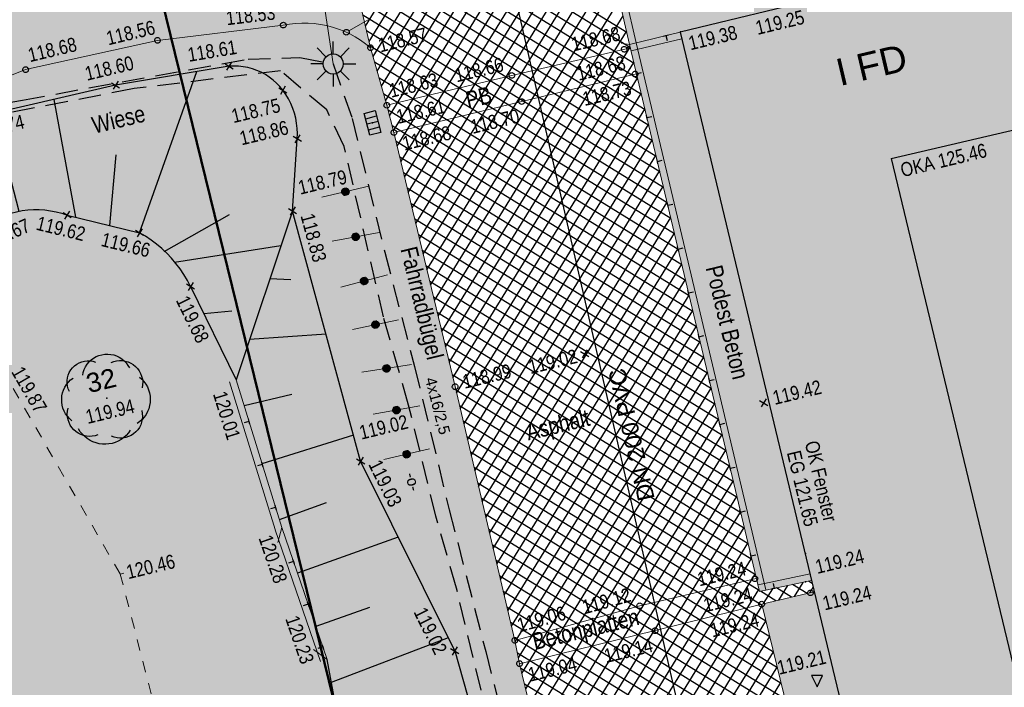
# Model space of a CAD drawing. Header units: metres. Extents: x 311004 to 311786, y 5688269 to 5688759.
# Tile 57 of 96: x 311216 to 311238, y 5688413 to 5688427. Entities that reach past the tile are written whole.
import ezdxf

# ---------------------------------------------------------------- set-up
doc = ezdxf.new("R2010")
doc.units = ezdxf.units.M
for name, pattern in [('1600.2028', [0]), ('2.10', [0.5, 0.25, -0.25]), ('2.1440', [1.75, 1.75, 0]), ('2.31', [0]), ('2.32', [0]), ('2.35', [0]), ('2.50', [0]), ('2.611', [0]), ('2.7', [0]), ('2.96', [0.75, 0.5, -0.25])]:
    doc.linetypes.add(name, pattern=pattern)
doc.layers.get('0').update_dxf_attribs({"color": 1, "linetype": 'CONTINUOUS'})
for name, color, linetype in [('Bewuchs_Bäume', 92, 'CONTINUOUS'), ('Böschungen', 92, 'CONTINUOUS'), ('Dächer', 7, 'CONTINUOUS'), ('Einläufe', 161, 'CONTINUOUS'), ('Flurstücke_Grenzpunkte', 51, 'CONTINUOUS'), ('Gebäude', 7, 'CONTINUOUS'), ('Gelände', 92, 'CONTINUOUS'), ('Lichtmasten', 7, 'CONTINUOUS'), ('Mauern', 32, 'CONTINUOUS'), ('Nummerierung Pflanzen', 7, 'CONTINUOUS'), ('Nutzungsart', 92, 'CONTINUOUS'), ('Oberflächen', 7, 'CONTINUOUS'), ('Schmutzwasser', 32, 'CONTINUOUS'), ('Schraffuren', 7, 'CONTINUOUS'), ('Straße', 7, 'CONTINUOUS'), ('Straßenbeleuchtung', 1, 'CONTINUOUS'), ('Straßenmöbel allg.', 7, 'CONTINUOUS')]:
    doc.layers.add(name, color=color, linetype=linetype)
doc.styles.add('Beschriftung Elektroleitung', font='Arial.ttf', dxfattribs={"width": 0.97})
doc.styles.add('Geländehöhe', font='Arial Narrow.ttf')
doc.styles.add('Hausbezeichnung', font='Arial.ttf')
doc.styles.add('Oberflächenmaterial', font='Arial Narrow.ttf')
doc.styles.add('Sachdaten Baum', font='Arial.ttf')
doc.styles.add('SW Haltungstext', font='Arial.ttf')

# ---------------------------------------------------------------- blocks, each defined once
blk = doc.blocks.new('S2.122', base_point=(0, -0.5))
at = {"color": 0, "lineweight": -2}
blk.add_lwpolyline([(0, -0.5), (0.5, 0.5), (-0.5, 0.5)], close=True, dxfattribs=at)
blk = doc.blocks.new('Grenzpunkt')
at = {"color": 0, "lineweight": -2}
blk.add_lwpolyline([(0.433013, -0.25, -0.5773502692), (-0.433013, -0.25, -0.5773502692), (0, 0.5, -0.5773502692)], format="xyb", close=True, dxfattribs=at)
blk = doc.blocks.new('S2.100')
at = {"color": 0, "lineweight": -2}
for points in [[(-0.5, 0.5), (0.5, -0.5)], [(0.5, 0.5), (-0.5, -0.5)]]:
    blk.add_lwpolyline(points, dxfattribs=at)
blk = doc.blocks.new('Einlauf mittig')
at = {"color": 0, "lineweight": -2}
blk.add_lwpolyline([(-0.5, 0.25), (0.5, 0.25), (0.5, -0.25), (-0.5, -0.25)], close=True, dxfattribs=at)
for points in [[(-0.25, 0.25), (-0.25, -0.25)], [(0, -0.25), (0, 0.25)], [(0.25, 0.25), (0.25, -0.25)]]:
    blk.add_lwpolyline(points, dxfattribs=at)
blk.add_point((0, 0), dxfattribs=at)
blk = doc.blocks.new('S2.120')
at = {"color": 0, "lineweight": -2}
for points in [[(0, 0.225), (0, 0.5)], [(-0.16, 0.16), (-0.355, 0.355)], [(0.16, 0.16), (0.355, 0.355)], [(-0.225, 0), (-0.5, 0)], [(0.225, 0), (0.5, 0)], [(-0.16, -0.16), (-0.355, -0.355)], [(0.16, -0.16), (0.355, -0.355)], [(0, -0.225), (0, -0.5)]]:
    blk.add_lwpolyline(points, dxfattribs=at)
blk.add_lwpolyline([(0.194856, -0.1125, -0.577350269), (-0.194856, -0.1125, -0.577350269), (0, 0.225, -0.577350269)], format="xyb", close=True, dxfattribs=at)
blk = doc.blocks.new('S2.74', base_point=(0.010657, 0.01036))
at = {"color": 0, "lineweight": -2}
for points in [[(-0.25874, 0.264508), (-0.252041, 0.297084), (-0.241452, 0.328611), (-0.227128, 0.358626), (-0.209278, 0.386688), (-0.188166, 0.412385), (-0.164101, 0.43534), (-0.137436, 0.455216), (-0.108564, 0.471722), (-0.077906, 0.484614), (-0.045914, 0.493704), (-0.013059, 0.498858), (0.02018, 0.5), (0.053312, 0.497114), (0.085852, 0.490242), (0.117322, 0.479484), (0.14726, 0.465001), (0.175226, 0.447002), (0.20081, 0.425754), (0.223637, 0.401566), (0.24337, 0.374796), (0.259722, 0.345835)], [(-0.406145, 0.086604), (-0.41839, 0.115211), (-0.426729, 0.145191), (-0.431012, 0.176012), (-0.431165, 0.20713), (-0.427184, 0.237992), (-0.41914, 0.268052), (-0.407176, 0.296778), (-0.391504, 0.32366), (-0.3724, 0.348224), (-0.350203, 0.370033), (-0.325307, 0.388701), (-0.298153, 0.403898), (-0.26922, 0.415354), (-0.239024, 0.422868), (-0.208096, 0.426304), (-0.176986, 0.425604), (-0.146245, 0.420778), (-0.116416, 0.411914)], [(0.056404, 0.40683), (0.086648, 0.418137), (0.118101, 0.425436), (0.150234, 0.428604), (0.182507, 0.427589), (0.214377, 0.422407), (0.24531, 0.413146), (0.274784, 0.399962), (0.302304, 0.383074), (0.327409, 0.362769), (0.349676, 0.339386), (0.368731, 0.31332), (0.384254, 0.285007), (0.395984, 0.254924), (0.403722, 0.223576), (0.407342, 0.191492), (0.406779, 0.159208), (0.402045, 0.127268)], [(-0.38073, -0.238705), (-0.40627, -0.215832), (-0.428982, -0.19015), (-0.448559, -0.162004), (-0.464736, -0.131776), (-0.477294, -0.099874), (-0.486062, -0.06673), (-0.490925, -0.032792), (-0.491814, 0.001482), (-0.488718, 0.035626), (-0.481678, 0.06918), (-0.470792, 0.10169), (-0.456204, 0.132717), (-0.438112, 0.16184), (-0.416762, 0.188666), (-0.392442, 0.212832), (-0.365482, 0.23401)], [(0.371547, 0.244176), (0.39805, 0.220802), (0.42177, 0.194608), (0.442408, 0.165924), (0.459704, 0.135109), (0.473442, 0.102551), (0.483449, 0.06866), (0.489598, 0.033862), (0.491814, -0.001406), (0.490066, -0.0367), (0.484379, -0.071577), (0.474822, -0.105598), (0.461518, -0.138334), (0.444631, -0.169376), (0.424375, -0.198332), (0.401005, -0.224838), (0.374814, -0.248561), (0.346132, -0.269203)], [(-0.091002, -0.396276), (-0.121614, -0.405814), (-0.153197, -0.41134), (-0.185229, -0.412764), (-0.217178, -0.410059), (-0.248514, -0.403274), (-0.27872, -0.392518), (-0.307294, -0.377971), (-0.333761, -0.359874), (-0.357685, -0.338526), (-0.378668, -0.314283), (-0.396362, -0.287544), (-0.410476, -0.258754), (-0.420772, -0.22839), (-0.427084, -0.196954), (-0.429304, -0.164968), (-0.427397, -0.132961), (-0.421394, -0.101465)], [(0.396962, -0.12688), (0.403056, -0.158524), (0.404926, -0.190696), (0.40254, -0.222833), (0.395939, -0.254376), (0.385239, -0.284773), (0.370626, -0.313495), (0.352355, -0.340041), (0.330744, -0.363946), (0.306172, -0.384796), (0.279066, -0.402225), (0.2499, -0.41593), (0.219182, -0.42567), (0.187447, -0.431278), (0.15525, -0.432654), (0.123154, -0.429776), (0.091716, -0.422692), (0.061486, -0.411526)], [(0.269888, -0.345447), (0.248705, -0.374914), (0.224464, -0.401921), (0.197446, -0.42615), (0.16797, -0.44732), (0.13638, -0.465183), (0.103044, -0.479528), (0.068355, -0.490188), (0.032716, -0.497039), (-0.003453, -0.5), (-0.03973, -0.499037), (-0.075692, -0.49416), (-0.110917, -0.485428), (-0.144992, -0.472943), (-0.177519, -0.45685), (-0.208118, -0.437336), (-0.236429, -0.414632), (-0.262122, -0.389002), (-0.284897, -0.360748), (-0.304486, -0.330198)]]:
    blk.add_lwpolyline(points, dxfattribs=at)
blk.add_point((0.010657, 0.01036), dxfattribs=at)
blk = doc.blocks.new('O504')
at = {"layer": 'Flurstücke_Grenzpunkte', "color": 7, "linetype": '1600.2028', "lineweight": 50}
blk.add_lwpolyline([(311210.849, 5688414.993), (311220.93, 5688373.906), (311231.748, 5688375.338), (311217.595, 5688433.021)], dxfattribs=at)
blk = doc.blocks.new('O713')
at = {"layer": 'Flurstücke_Grenzpunkte', "color": 7, "linetype": '1600.2028', "lineweight": 50}
blk.add_lwpolyline([(311217.595, 5688433.021), (311231.748, 5688375.338), (311245.745, 5688377.191), (311245.968, 5688376.277), (311276.332, 5688383.56)], dxfattribs=at)
blk = doc.blocks.new('*X67')
at = {"color": 94, "linetype": '2.31', "lineweight": 25, "true_color": 0x009900}
for p, q in [((311221.725942, 5688421.609544), (311221.262007, 5688421.632873)), ((311222.511688, 5688420.404536), (311220.81025, 5688420.285523)), ((311221.749917, 5688419.065062), (311220.691135, 5688418.816196)), ((311223.120665, 5688418.1684), (311221.087729, 5688417.532547)), ((311222.513153, 5688416.660481), (311221.471773, 5688416.289516)), ((311224.115121, 5688415.901143), (311221.873913, 5688415.10277)), ((311223.478624, 5688414.34441), (311222.281539, 5688413.917979)), ((311225.222683, 5688413.667984), (311222.627783, 5688412.67974))]:
    blk.add_line(p, q, dxfattribs=at)
blk = doc.blocks.new('*X68')
at = {"color": 94, "linetype": '2.32', "lineweight": 25, "true_color": 0x009900}
for p, q in [((311218.369, 5688422.657), (311219.643685, 5688426.233042)), ((311216.954385, 5688423.001191), (311216.474909, 5688425.61684)), ((311214.951605, 5688422.820058), (311213.449333, 5688424.345366)), ((311217.706517, 5688422.818189), (311217.850009, 5688424.388209)), ((311215.695167, 5688423.131445), (311215.414653, 5688424.218915)), ((311218.919253, 5688422.244404), (311220.367329, 5688423.061191)), ((311214.448352, 5688422.338516), (311213.699357, 5688422.346861)), ((311219.14765, 5688422.004224), (311221.510153, 5688422.372962)), ((311219.797299, 5688420.862235), (311220.422046, 5688420.92662))]:
    blk.add_line(p, q, dxfattribs=at)
blk = doc.blocks.new('*X78')
at = {"color": 7, "linetype": '2.611', "lineweight": 25, "true_color": 0xffe5e5}
for p, q in [((311223.383488, 5688427.243457), (311228.728589, 5688435.915681)), ((311223.464987, 5688426.899216), (311228.816599, 5688435.582003)), ((311223.553177, 5688426.56583), (311228.902649, 5688435.245146)), ((311223.645694, 5688426.239465), (311228.984411, 5688434.901331)), ((311223.738211, 5688425.9131), (311229.066173, 5688434.557517)), ((311223.830728, 5688425.586735), (311229.147935, 5688434.213702)), ((311223.919351, 5688425.254053), (311229.229697, 5688433.869888)), ((311224.006261, 5688424.918591), (311229.311459, 5688433.526073)), ((311224.089301, 5688424.576849), (311229.393221, 5688433.182259)), ((311224.171851, 5688424.234314), (311229.474983, 5688432.838444)), ((311224.254402, 5688423.89178), (311229.556745, 5688432.49463)), ((311229.18954, 5688427.101221), (311222.430936, 5688431.266868)), ((311229.268827, 5688426.758682), (311222.512343, 5688430.923022)), ((311229.350477, 5688426.414686), (311222.593749, 5688430.579176)), ((311229.432127, 5688426.07069), (311222.675155, 5688430.235331)), ((311224.336953, 5688423.549245), (311228.540878, 5688430.369954)), ((311224.419504, 5688423.20671), (311228.625761, 5688430.031204)), ((311229.513777, 5688425.726694), (311222.756561, 5688429.891485)), ((311229.595427, 5688425.382698), (311222.837967, 5688429.54764)), ((311224.502055, 5688422.864176), (311228.625927, 5688429.555002)), ((311229.677078, 5688425.038702), (311222.919374, 5688429.203794)), ((311224.584606, 5688422.521641), (311228.705656, 5688429.207889)), ((311229.758728, 5688424.694706), (311223.00078, 5688428.859948)), ((311224.667157, 5688422.179106), (311228.785385, 5688428.860776)), ((311229.840378, 5688424.35071), (311223.082186, 5688428.516103)), ((311224.749708, 5688421.836572), (311228.865114, 5688428.513663)), ((311229.922028, 5688424.006714), (311223.163592, 5688428.172257)), ((311224.832259, 5688421.494037), (311228.944843, 5688428.16655)), ((311230.003678, 5688423.662718), (311223.244998, 5688427.828411)), ((311224.91481, 5688421.151503), (311229.024572, 5688427.819437)), ((311230.085329, 5688423.318722), (311223.326404, 5688427.484566)), ((311224.99736, 5688420.808968), (311229.104301, 5688427.472324)), ((311230.166979, 5688422.974726), (311223.407811, 5688427.14072)), ((311225.079911, 5688420.466433), (311229.18403, 5688427.125211)), ((311230.248629, 5688422.63073), (311223.489217, 5688426.796875)), ((311225.162462, 5688420.123899), (311229.264091, 5688426.778636)), ((311230.330279, 5688422.286734), (311223.588229, 5688426.442177)), ((311225.245013, 5688419.781364), (311229.345741, 5688426.43464)), ((311230.411929, 5688421.942738), (311223.689103, 5688426.086333)), ((311225.327564, 5688419.43883), (311229.427391, 5688426.090644)), ((311230.493579, 5688421.598742), (311223.789977, 5688425.730489)), ((311225.409556, 5688419.095389), (311229.509041, 5688425.746648)), ((311230.57523, 5688421.254746), (311223.887588, 5688425.376655)), ((311225.490794, 5688418.750724), (311229.590691, 5688425.402652)), ((311230.65688, 5688420.91075), (311223.978128, 5688425.02718)), ((311225.572033, 5688418.40606), (311229.672341, 5688425.058656)), ((311225.653271, 5688418.061395), (311229.753992, 5688424.71466)), ((311230.73853, 5688420.566754), (311224.064353, 5688424.680364)), ((311230.82018, 5688420.222758), (311224.147475, 5688424.335461)), ((311225.734509, 5688417.71673), (311229.835642, 5688424.370664)), ((311230.90183, 5688419.878762), (311224.230597, 5688423.990558)), ((311225.815747, 5688417.372065), (311229.917292, 5688424.026668)), ((311230.983481, 5688419.534766), (311224.313718, 5688423.645655)), ((311225.896985, 5688417.027401), (311229.998942, 5688423.682672)), ((311231.065131, 5688419.19077), (311224.39684, 5688423.300752)), ((311225.978223, 5688416.682736), (311230.080592, 5688423.338676)), ((311226.059461, 5688416.338071), (311230.162243, 5688422.99468)), ((311231.146781, 5688418.846774), (311224.479962, 5688422.955849)), ((311231.228431, 5688418.502778), (311224.563083, 5688422.610946)), ((311226.140699, 5688415.993407), (311230.243893, 5688422.650684)), ((311226.221937, 5688415.648742), (311230.325543, 5688422.306688)), ((311231.310081, 5688418.158782), (311224.646205, 5688422.266043)), ((311231.391731, 5688417.814786), (311224.729327, 5688421.92114)), ((311226.303175, 5688415.304077), (311230.407193, 5688421.962692)), ((311231.473382, 5688417.47079), (311224.812448, 5688421.576237)), ((311226.384413, 5688414.959412), (311230.488843, 5688421.618696)), ((311231.555032, 5688417.126794), (311224.89557, 5688421.231334)), ((311226.465651, 5688414.614748), (311230.570493, 5688421.2747)), ((311231.636682, 5688416.782798), (311224.978692, 5688420.886431)), ((311226.546889, 5688414.270083), (311230.652144, 5688420.930704)), ((311226.628127, 5688413.925418), (311230.733794, 5688420.586708)), ((311231.718332, 5688416.438802), (311225.061813, 5688420.541529)), ((311231.799982, 5688416.094806), (311225.144935, 5688420.196626)), ((311226.708589, 5688413.579495), (311230.815444, 5688420.242712)), ((311231.881633, 5688415.75081), (311225.228057, 5688419.851723)), ((311226.781268, 5688413.220944), (311230.897094, 5688419.898716)), ((311231.963283, 5688415.406814), (311225.311178, 5688419.50682)), ((311226.860963, 5688412.873775), (311230.978744, 5688419.55472)), ((311232.044933, 5688415.062818), (311225.393804, 5688419.162223)), ((311226.944502, 5688412.532844), (311231.060395, 5688419.210724)), ((311232.126583, 5688414.718822), (311225.474787, 5688418.818638)), ((311227.028041, 5688412.191913), (311231.142045, 5688418.866728)), ((311232.190708, 5688414.385628), (311225.555771, 5688418.475052)), ((311227.111581, 5688411.850982), (311231.223695, 5688418.522732)), ((311227.19512, 5688411.510051), (311231.305345, 5688418.178736)), ((311232.275732, 5688414.039552), (311225.636754, 5688418.131467)), ((311232.360757, 5688413.693476), (311225.717738, 5688417.787882)), ((311227.278659, 5688411.16912), (311231.386995, 5688417.83474)), ((311232.445782, 5688413.3474), (311225.798721, 5688417.444297)), ((311227.362199, 5688410.828189), (311231.468645, 5688417.490744)), ((311232.530807, 5688413.001324), (311225.879705, 5688417.100712)), ((311227.445738, 5688410.487258), (311231.550296, 5688417.146748)), ((311232.615832, 5688412.655248), (311225.960689, 5688416.757127)), ((311227.529277, 5688410.146328), (311231.631946, 5688416.802752)), ((311232.700857, 5688412.309172), (311226.041672, 5688416.413542)), ((311227.612817, 5688409.805397), (311231.713596, 5688416.458756)), ((311232.785882, 5688411.963096), (311226.122656, 5688416.069956)), ((311227.696356, 5688409.464466), (311231.795246, 5688416.11476)), ((311227.779895, 5688409.123535), (311231.876896, 5688415.770764)), ((311232.870906, 5688411.61702), (311226.203639, 5688415.726371)), ((311232.95516, 5688411.27142), (311226.284623, 5688415.382786)), ((311227.863435, 5688408.782604), (311231.958546, 5688415.426768)), ((311233.036718, 5688410.92748), (311226.365606, 5688415.039201)), ((311227.946974, 5688408.441673), (311232.040197, 5688415.082772)), ((311232.907745, 5688414.584455), (311233.101355, 5688414.89858)), ((311233.30617, 5688414.8728), (311233.223072, 5688414.924017)), ((311233.118276, 5688410.583541), (311226.44659, 5688414.695616)), ((311228.030457, 5688408.100651), (311232.121847, 5688414.738776)), ((311232.498139, 5688414.489814), (311232.155606, 5688414.700933)), ((311232.22287, 5688414.426212), (311232.427174, 5688414.757687)), ((311232.844695, 5688414.569887), (311232.511428, 5688414.775295)), ((311232.565308, 5688414.505334), (311232.764264, 5688414.828133)), ((311233.19125, 5688414.64996), (311232.86725, 5688414.849656)), ((311233.250182, 5688414.663576), (311233.326591, 5688414.787546)), ((311233.199835, 5688410.239601), (311226.527574, 5688414.352031)), ((311228.112134, 5688407.756697), (311232.192745, 5688414.377335)), ((311233.281393, 5688409.895662), (311226.608557, 5688414.008446)), ((311228.19381, 5688407.412744), (311232.276443, 5688414.036661)), ((311233.362952, 5688409.551722), (311226.689541, 5688413.66486)), ((311228.275486, 5688407.06879), (311232.36014, 5688413.695987)), ((311228.357162, 5688406.724836), (311232.443838, 5688413.355313)), ((311233.44451, 5688409.207783), (311226.759561, 5688413.328033)), ((311233.526068, 5688408.863844), (311226.832652, 5688412.989312)), ((311228.438838, 5688406.380882), (311232.527536, 5688413.014639)), ((311233.607627, 5688408.519904), (311226.917412, 5688412.643399)), ((311228.520514, 5688406.036928), (311232.611233, 5688412.673965))]:
    blk.add_line(p, q, dxfattribs=at)
blk = doc.blocks.new('S2.62', base_point=(0, 0.5))
at = {"color": 0, "lineweight": -2}
for points in [[(-0.5, 0.5), (0, 0.5), (0.5, 0.5)], [(0, 0.5), (0, -0.5)]]:
    blk.add_lwpolyline(points, dxfattribs=at)
blk = doc.blocks.new('S2.15')
at = {"color": 0, "lineweight": -2}
blk.add_lwpolyline([(0.433013, -0.25, -0.5773502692), (-0.433013, -0.25, -0.5773502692), (0, 0.5, -0.5773502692)], format="xyb", close=True, dxfattribs=at)
for points in [[(0.285, -0.4), (0.345, -0.35), (-0.355, -0.35), (-0.4, -0.3), (0.395, -0.3), (0.425, -0.25), (-0.43, -0.25), (-0.455, -0.2), (0.46, -0.2), (0.475, -0.15), (-0.475, -0.15), (-0.49, -0.1), (0.485, -0.1), (0.495, -0.05), (-0.5, -0.05), (-0.5, 0), (0.5, 0), (0.495, 0.05), (-0.5, 0.05), (-0.485, 0.1), (0.49, 0.1), (0.475, 0.15), (-0.475, 0.15), (-0.455, 0.2), (0.455, 0.2), (0.43, 0.25), (-0.43, 0.25), (-0.4, 0.3), (0.395, 0.3), (0.36, 0.35), (-0.355, 0.35), (-0.295, 0.4), (0.3, 0.4), (0.22, 0.45), (-0.215, 0.45)], [(0.285, -0.4), (-0.29, -0.4), (-0.205, -0.45), (0.2, -0.45)]]:
    blk.add_lwpolyline(points, dxfattribs=at)

msp = doc.modelspace()

# ---------------------------------------------------------------- hatches: boundary and pattern name
at = {"layer": 'Gebäude', "lineweight": 25, "true_color": 0xa6a6a6}
msp.add_hatch(color=253, dxfattribs=at).paths.add_polyline_path([(311270.711, 5688432.852), (311282.022, 5688385.524), (311246.413, 5688376.987), (311240.791, 5688400.47), (311237.914, 5688399.767), (311235.709, 5688408.947), (311234.777, 5688408.732), (311230.375, 5688427.11), (311240.52, 5688429.566), (311241.457, 5688425.808)], flags=0)
at = {"layer": 'Schraffuren', "lineweight": 25, "true_color": 0xffe5cc}
msp.add_hatch(color=254, dxfattribs=at).paths.add_polyline_path([(311197.649, 5688447.19), (311203.634, 5688443.212), (311207.955, 5688440.385), (311211.726, 5688437.978, 0.089114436), (311216.252, 5688435.978, 0.081030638), (311219.712, 5688436.168), (311220.772, 5688436.374), (311221.477, 5688436.527), (311221.493, 5688436.378), (311221.763, 5688435.181), (311221.879, 5688434.077), (311218.645, 5688433.428), (311216.334, 5688433.469, 0.285942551), (311214.348, 5688432.556, 0.221515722), (311214.084, 5688429.697, 0.252788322), (311216.871, 5688429.281, 0.070255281), (311220.853, 5688430.328, 0.169364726), (311222.389, 5688431.444), (311223.497, 5688426.764, 0.232455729), (311221.562, 5688427.265), (311218.768, 5688426.927), (311215.84, 5688426.277), (311213.792, 5688425.471), (311212.993, 5688425.166, 0.115281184), (311212.041, 5688422.859), (311211.651, 5688420.47), (311211.341, 5688416.997), (311210.605, 5688414.29), (311210.157, 5688411.569), (311209.304, 5688409.02), (311208.17, 5688403.554), (311207.047, 5688401.47), (311206.024, 5688398.244), (311205.556, 5688396.007), (311204.308, 5688392.276), (311203.432, 5688390.01), (311202.351, 5688384.916, -0.377290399), (311202.852, 5688384.088), (311203.843, 5688384.504), (311204.795, 5688385.119), (311208.299, 5688386.676), (311211.795, 5688388.188), (311216.017, 5688390.055), (311219.202, 5688391.22), (311223.722, 5688392.939), (311227.18, 5688394.556), (311229.833, 5688396.461), (311230.588, 5688396.927), (311230.501, 5688394.131), (311230.508, 5688390.982, 0.164197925), (311228.562, 5688391.92), (311225.156, 5688390.76), (311219.885, 5688389.087), (311216.447, 5688387.828), (311212.284, 5688385.981), (311208.916, 5688384.506), (311204.912, 5688382.352), (311202.902, 5688381.083, 0.1878436), (311200.605, 5688378.992), (311199.495, 5688377.352), (311197.002, 5688378.399), (311199.947, 5688385.831), (311201.241, 5688391.573), (311201.873, 5688393.958), (311201.8, 5688395.996), (311204.276, 5688403.657), (311204.786, 5688404.047), (311206.348, 5688406.427), (311207.395, 5688410.134), (311207.899, 5688414.06), (311208.386, 5688415.622), (311209.073, 5688418.641), (311209.826, 5688423.086), (311210.745, 5688427.284), (311211.321, 5688431.095), (311211.615, 5688433.519, 0.295549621), (311211.09, 5688435.414), (311209.341, 5688436.518), (311206.022, 5688438.619), (311196.283, 5688445.107), (311197.008, 5688446.274), (311197.52, 5688447.043)], flags=0)
at = {"layer": 'Schraffuren', "lineweight": 25, "true_color": 0xffe5e5}
msp.add_hatch(color=7, dxfattribs=at).paths.add_polyline_path([(311233.772, 5688430.858), (311234.474975, 5688428.096746), (311230.375, 5688427.11), (311233.290525, 5688414.938114), (311232.132, 5688414.696), (311229.25, 5688426.838), (311228.594, 5688429.694), (311228.70339, 5688429.721405), (311228.711, 5688429.691), (311229.614, 5688429.916)], flags=0)
at = {"layer": 'Schraffuren', "lineweight": 25, "true_color": 0xf0fff0}
for points in [[(311223.497, 5688426.764), (311223.859, 5688425.487), (311224.016, 5688424.881), (311225.375, 5688419.242), (311226.702, 5688413.612), (311226.807, 5688413.094), (311228.028, 5688408.111), (311228.743, 5688405.1), (311228.881, 5688404.53), (311229.688, 5688401.289), (311230.491, 5688397.821), (311230.591, 5688397.198), (311230.588, 5688396.927), (311229.833, 5688396.461), (311227.18, 5688394.556), (311223.722, 5688392.939), (311219.202, 5688391.22), (311216.017, 5688390.055), (311211.795, 5688388.188), (311208.299, 5688386.676), (311204.795, 5688385.119), (311203.843, 5688384.504), (311202.852, 5688384.088, 0.377290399), (311202.351, 5688384.916), (311203.432, 5688390.01), (311204.308, 5688392.276), (311205.556, 5688396.007), (311206.024, 5688398.244), (311207.047, 5688401.47), (311208.17, 5688403.554), (311209.304, 5688409.02), (311210.157, 5688411.569), (311210.605, 5688414.29), (311211.341, 5688416.997), (311211.651, 5688420.47), (311212.041, 5688422.859, -0.115281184), (311212.993, 5688425.166), (311213.792, 5688425.471), (311215.84, 5688426.277), (311218.768, 5688426.927), (311221.562, 5688427.265, -0.232455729)], [(311232.183, 5688414.417), (311233.350721, 5688414.686806), (311234.773, 5688408.749), (311234.777, 5688408.732), (311235.709, 5688408.947), (311236.199603, 5688406.904497), (311234.107, 5688406.414), (311232.937, 5688411.348)]]:
    msp.add_hatch(color=7, dxfattribs=at).paths.add_polyline_path(points, flags=0)

# ---------------------------------------------------------------- linework, layer by layer
at = {"layer": 'Böschungen', "color": 94, "linetype": '2.32', "lineweight": 25, "true_color": 0x009900}
for p, q in [((311220.358, 5688426.352, 118.607), (311217.836, 5688425.932, 118.602)), ((311217.836, 5688425.932, 118.602), (311214.584, 5688425.179, 118.741)), ((311221.767, 5688423.139, 118.832), (311221.872, 5688424.742, 118.865)), ((311223.279, 5688417.587, 119.033), (311221.767, 5688423.139, 118.832)), ((311225.367, 5688413.377, 119.022), (311223.279, 5688417.587, 119.033)), ((311225.367, 5688413.377, 119.022), (311227.809, 5688404.874, 119.047))]:
    msp.add_line(p, q, dxfattribs=at)
at = {"layer": 'Böschungen', "color": 94, "linetype": '2.31', "lineweight": 25, "true_color": 0x009900}
for p, q in [((311216.762, 5688423.048, 119.624), (311218.369, 5688422.657, 119.657)), ((311221.767, 5688423.139, 118.832), (311220.512, 5688419.396, 120.01)), ((311219.503, 5688421.466, 119.684), (311220.512, 5688419.396, 120.01)), ((311222.93899, 5688411.02187), (311222.532, 5688413.19, 120.229))]:
    msp.add_line(p, q, dxfattribs=at)
at = {"layer": 'Böschungen', "color": 94, "linetype": '2.32', "lineweight": 25, "true_color": 0x009900}
for points in [[(311221.551, 5688425.819, 118.754), (311221.484739, 5688425.900329, 118.742692), (311221.412356, 5688425.976259, 118.731385), (311221.334288, 5688426.046332, 118.720077), (311221.251008, 5688426.110123, 118.708769), (311221.163021, 5688426.167246, 118.697462), (311221.070858, 5688426.217355, 118.686154), (311220.975079, 5688426.260147, 118.674846), (311220.876262, 5688426.295362, 118.663538), (311220.775007, 5688426.322788, 118.652231), (311220.671925, 5688426.342258, 118.640923), (311220.567642, 5688426.353654, 118.629615), (311220.462789, 5688426.356908, 118.618308), (311220.358, 5688426.352, 118.607)], [(311221.872, 5688424.742, 118.865), (311221.875431, 5688424.856703, 118.8539), (311221.870714, 5688424.971361, 118.8428), (311221.857874, 5688425.085395, 118.8317), (311221.836974, 5688425.19823, 118.8206), (311221.808121, 5688425.309298, 118.8095), (311221.77146, 5688425.418039, 118.7984), (311221.727176, 5688425.523904, 118.7873), (311221.675491, 5688425.626361, 118.7762), (311221.616667, 5688425.724891, 118.7651), (311221.551, 5688425.819, 118.754)]]:
    msp.add_polyline3d(points, dxfattribs=at)
at = {"layer": 'Böschungen', "color": 94, "linetype": '2.31', "lineweight": 25, "true_color": 0x009900}
for points in [[(311215.158, 5688422.952, 119.668), (311215.272951, 5688423.00645, 119.664615), (311215.391138, 5688423.053465, 119.661231), (311215.512081, 5688423.092853, 119.657846), (311215.635288, 5688423.124454, 119.654462), (311215.760259, 5688423.14814, 119.651077), (311215.886484, 5688423.163814, 119.647692), (311216.013452, 5688423.171414, 119.644308), (311216.140646, 5688423.170906, 119.640923), (311216.26755, 5688423.162295, 119.637538), (311216.393646, 5688423.145615, 119.634154), (311216.518424, 5688423.120934, 119.630769), (311216.641375, 5688423.088351, 119.627385), (311216.762, 5688423.048, 119.624)], [(311219.503, 5688421.466, 119.684), (311219.432673, 5688421.600596, 119.681545), (311219.354939, 5688421.731054, 119.679091), (311219.270039, 5688421.856967, 119.676636), (311219.17824, 5688421.977941, 119.674182), (311219.079828, 5688422.0936, 119.671727), (311218.97511, 5688422.203582, 119.669273), (311218.864412, 5688422.307544, 119.666818), (311218.748081, 5688422.405161, 119.664364), (311218.62648, 5688422.496128, 119.661909), (311218.499988, 5688422.580162, 119.659455), (311218.369, 5688422.657, 119.657)]]:
    msp.add_polyline3d(points, dxfattribs=at)
at = {"layer": 'Dächer', "color": 7, "true_color": 0xffffff}
for p in [(311230.38, 5688427.118, 123.354), (311233.158, 5688415.542, 121.648)]:
    msp.add_point(p, dxfattribs=at)
at = {"layer": 'Gebäude', "color": 7, "linetype": '2.7', "lineweight": 25}
for p, q in [((311240.52, 5688429.566, 118.755), (311230.375, 5688427.11, 119.381)), ((311230.375, 5688427.11, 119.381), (311234.773, 5688408.749, 119.145)), ((311235.06, 5688424.303, 125.458), (311241.457, 5688425.808, 118.918)), ((311235.06, 5688424.303, 125.458), (311240.791, 5688400.47, 119.394))]:
    msp.add_line(p, q, dxfattribs=at)
at = {"layer": 'Gelände', "color": 7, "linetype": 'Continuous', "lineweight": 18}
for p, q in [((311222.487631, 5688427.574707, 118.572), (311222.669, 5688426.404, 118.572)), ((311223.449003, 5688427.382988, 118.532), (311223.015401, 5688427.137766, 118.532)), ((311229.064821, 5688426.865605, 118.675), (311229.25, 5688426.838, 118.675)), ((311221.438426, 5688415.784203, 120.285), (311221.526, 5688416.114, 120.285)), ((311218.023645, 5688415.103869, 120.455), (311217.941, 5688415.084, 120.455)), ((311222.232877, 5688413.410354, 120.229), (311222.532, 5688413.19, 120.229))]:
    msp.add_line(p, q, dxfattribs=at)
at = {"layer": 'Mauern', "lineweight": 18}
for p, q in [((311228.594, 5688429.694, 118.482), (311229.25, 5688426.838, 118.675)), ((311228.740193, 5688429.727579, 118.482), (311229.396193, 5688426.871579, 118.675)), ((311230.375, 5688427.11, 119.381), (311229.25, 5688426.838, 118.675)), ((311230.410251, 5688426.964201, 119.381), (311229.285251, 5688426.692201, 118.675)), ((311229.25, 5688426.838, 118.675), (311232.132, 5688414.696, 119.24)), ((311229.395945, 5688426.872641, 118.675), (311232.277945, 5688414.730641, 119.24)), ((311221.382684, 5688416.069722, 120.285), (311220.368684, 5688419.351722, 120.01)), ((311221.526, 5688416.114, 120.285), (311220.512, 5688419.396, 120.01)), ((311222.39016, 5688413.1412, 120.229), (311221.38416, 5688416.0652, 120.285)), ((311222.532, 5688413.19, 120.229), (311221.526, 5688416.114, 120.285)), ((311232.101315, 5688414.842828, 119.24), (311233.25984, 5688415.084942)), ((311232.132, 5688414.696, 119.24), (311233.290525, 5688414.938114))]:
    msp.add_line(p, q, dxfattribs=at)
at = {"layer": 'Mauern', "color": 7, "true_color": 0xffffff}
for p in [(311229.208, 5688426.769, 118.681), (311233.156, 5688414.91, 119.238)]:
    msp.add_point(p, dxfattribs=at)
at = {"layer": 'Nutzungsart', "color": 7, "linetype": '2.10', "lineweight": 13}
for p, q in [((311215.314, 5688419.633, 119.873), (311217.941, 5688415.084, 120.455)), ((311217.941, 5688415.084, 120.455), (311219.004, 5688410.976, 120.889))]:
    msp.add_line(p, q, dxfattribs=at)
at = {"layer": 'Schmutzwasser', "color": 34, "linetype": '2.50', "lineweight": 25, "true_color": 0x994c00}
msp.add_line((311232.446, 5688402.936, 119.157), (311225.48, 5688433.263, 118.284), dxfattribs=at)
at = {"layer": 'Straße', "color": 7, "linetype": '2.35', "lineweight": 18}
for p, q in [((311222.389, 5688431.444, 118.332), (311223.497, 5688426.764, 118.569)), ((311221.562, 5688427.265, 118.53), (311218.768, 5688426.927, 118.559)), ((311218.768, 5688426.927, 118.559), (311215.84, 5688426.277, 118.681)), ((311223.859, 5688425.487, 118.627), (311223.497, 5688426.764, 118.569)), ((311229.268173, 5688426.761435), (311226.636, 5688426.148, 118.655)), ((311215.84, 5688426.277, 118.681), (311213.792, 5688425.471, 118.719)), ((311226.636, 5688426.148, 118.655), (311223.859, 5688425.487, 118.627)), ((311226.854, 5688425.569, 118.697), (311229.404547, 5688426.186885)), ((311223.859, 5688425.487, 118.627), (311224.016, 5688424.881, 118.681)), ((311224.016, 5688424.881, 118.681), (311226.854, 5688425.569, 118.697)), ((311224.016, 5688424.881, 118.681), (311225.375, 5688419.242, 118.991)), ((311225.375, 5688419.242, 118.991), (311226.702, 5688413.612, 119.057)), ((311229.476, 5688414.379, 119.125), (311232.062231, 5688414.984073)), ((311233.350721, 5688414.686806), (311232.183, 5688414.417, 119.235)), ((311226.702, 5688413.612, 119.057), (311229.476, 5688414.379, 119.125)), ((311232.183, 5688414.417, 119.235), (311229.816, 5688413.827, 119.139)), ((311232.937, 5688411.348, 119.203), (311232.183, 5688414.417, 119.235)), ((311229.816, 5688413.827, 119.139), (311226.807, 5688413.094, 119.043)), ((311226.807, 5688413.094, 119.043), (311226.702, 5688413.612, 119.057)), ((311226.807, 5688413.094, 119.043), (311228.028, 5688408.111, 119.058))]:
    msp.add_line(p, q, dxfattribs=at)
msp.add_polyline3d([(311223.497, 5688426.764, 118.569), (311223.389683, 5688426.85073, 118.5664), (311223.277285, 5688426.930766, 118.5638), (311223.160224, 5688427.003813, 118.5612), (311223.038934, 5688427.069598, 118.5586), (311222.913865, 5688427.127879, 118.556), (311222.78548, 5688427.17844, 118.5534), (311222.654255, 5688427.221091, 118.5508), (311222.520678, 5688427.255676, 118.5482), (311222.385243, 5688427.282067, 118.5456), (311222.248453, 5688427.300164, 118.543), (311222.110815, 5688427.309902, 118.5404), (311221.97284, 5688427.311244, 118.5378), (311221.835039, 5688427.304185, 118.5352), (311221.697922, 5688427.288751, 118.5326), (311221.562, 5688427.265, 118.53)], dxfattribs=at)
at = {"layer": 'Straßenbeleuchtung', "color": 1, "linetype": '2.96', "lineweight": 25}
for p, q in [((311215.770333, 5688425.601297), (311220.778528, 5688426.512777)), ((311220.778528, 5688426.512777), (311221.930377, 5688426.542826)), ((311221.930377, 5688426.542826), (311222.669, 5688426.404, 118.572)), ((311221.496418, 5688426.253534), (311218.246623, 5688425.854685)), ((311222.525583, 5688425.382119), (311221.496418, 5688426.253534)), ((311222.669, 5688426.404, 118.572), (311223.092242, 5688425.19063)), ((311218.246623, 5688425.854685), (311212.061635, 5688424.657731)), ((311211.603633, 5688424.890143), (311215.770333, 5688425.601297)), ((311222.915359, 5688424.574169), (311222.525583, 5688425.382119)), ((311223.092242, 5688425.19063), (311223.813434, 5688422.225838)), ((311223.783428, 5688420.793427), (311222.915359, 5688424.574169)), ((311223.813434, 5688422.225838), (311224.474529, 5688419.691681)), ((311224.344339, 5688418.830283), (311223.783428, 5688420.793427)), ((311224.474529, 5688419.691681), (311225.245781, 5688416.50651)), ((311224.945314, 5688416.366283), (311224.344339, 5688418.830283)), ((311225.245781, 5688416.50651), (311226.057098, 5688413.361404)), ((311225.406063, 5688414.773676), (311224.945314, 5688416.366283)), ((311226.477781, 5688410.316504), (311225.406063, 5688414.773676)), ((311226.057098, 5688413.361404), (311226.82835, 5688410.316504))]:
    msp.add_line(p, q, dxfattribs=at)
at = {"layer": 'Straßenmöbel allg.', "color": 7, "linetype": '2.1440', "lineweight": 18}
for p, q in [((311223.461, 5688423.689, 118.793), (311222.417, 5688423.447, 118.79)), ((311223.69, 5688422.666, 118.836), (311222.647, 5688422.471, 118.815)), ((311222.842, 5688421.448, 118.888), (311223.873, 5688421.723, 118.873)), ((311224.12, 5688420.725, 118.935), (311223.096, 5688420.513, 118.912)), ((311223.304, 5688419.561, 118.955), (311224.404, 5688419.731, 119.022)), ((311224.595, 5688418.813, 119.044), (311223.555, 5688418.629, 119.02)), ((311223.792, 5688417.622, 119.036), (311224.809, 5688417.86, 119.051))]:
    msp.add_line(p, q, dxfattribs=at)

# ---------------------------------------------------------------- block references
at = {"layer": 'Bewuchs_Bäume', "color": 94, "true_color": 0x009900, "xscale": 2, "yscale": 2}
msp.add_blockref('S2.74', (311217.646, 5688418.985, 119.936), dxfattribs=at)
at = {"layer": 'Böschungen', "color": 94, "true_color": 0x009900, "xscale": 0.15, "yscale": 0.15, "rotation": 13.499999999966}
for p in [(311220.358, 5688426.352, 118.607), (311217.836, 5688425.932, 118.602), (311221.551, 5688425.819, 118.754), (311221.872, 5688424.742, 118.865), (311221.767, 5688423.139, 118.832), (311216.762, 5688423.048, 119.624), (311218.369, 5688422.657, 119.657), (311219.503, 5688421.466, 119.684), (311223.279, 5688417.587, 119.033), (311225.367, 5688413.377, 119.022)]:
    msp.add_blockref('S2.100', p, dxfattribs=at)
at = {"layer": 'Böschungen', "color": 7, "true_color": 0xffffff}
for name in ['*X68', '*X67']:
    msp.add_blockref(name, (0, 0), dxfattribs=at)
at = {"layer": 'Einläufe', "color": 160, "true_color": 0x3354ff, "xscale": 0.5, "yscale": 0.5, "rotation": 104.52461515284}
msp.add_blockref('Einlauf mittig', (311223.544, 5688425.096, 118.613), dxfattribs=at)
at = {"layer": 'Flurstücke_Grenzpunkte', "color": 7, "true_color": 0xffffff}
for name in ['O504', 'O713']:
    msp.add_blockref(name, (0, 0), dxfattribs=at)
at = {"layer": 'Gelände', "color": 94, "true_color": 0x009900, "xscale": 0.15, "yscale": 0.15, "rotation": 13.499999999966}
for p in [(311228.253, 5688419.97, 119.024), (311232.228, 5688418.881, 119.425)]:
    msp.add_blockref('S2.100', p, dxfattribs=at)
at = {"layer": 'Lichtmasten', "color": 7}
msp.add_blockref('S2.120', (311222.669, 5688426.404, 118.572), dxfattribs=at)
at = {"layer": 'Mauern', "color": 7, "xscale": 0.1125, "yscale": 0.1125}
for p, rotation in [((311230.055498, 5688427.032752, 119.180495), 13.592426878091), ((311229.404551, 5688426.186868, 118.705299), 103.352933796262), ((311229.635493, 5688425.213901, 118.750574), 103.352933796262), ((311229.866434, 5688424.240933, 118.795849), 103.352933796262), ((311230.097376, 5688423.267965, 118.841123), 103.352933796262), ((311230.328318, 5688422.294998, 118.886398), 103.352933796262), ((311230.559259, 5688421.32203, 118.931673), 103.352933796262), ((311230.790201, 5688420.349062, 118.976948), 103.352933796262), ((311231.021142, 5688419.376095, 119.022223), 103.352933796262), ((311220.797607, 5688418.471579, 120.087458), 287.169370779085), ((311231.252084, 5688418.403127, 119.067497), 103.352933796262), ((311221.092798, 5688417.51614, 120.167514), 287.169370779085), ((311231.483026, 5688417.43016, 119.112772), 103.352933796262), ((311221.387988, 5688416.560702, 120.247571), 287.169370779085), ((311231.713967, 5688416.457192, 119.158047), 103.352933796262), ((311231.944909, 5688415.484224, 119.203322), 103.352933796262), ((311221.785, 5688415.3612, 120.270582), 288.986161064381), ((311232.466549, 5688414.765916), 191.804455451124), ((311222.110333, 5688414.4156, 120.252472), 288.986161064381), ((311222.435666, 5688413.470001, 120.234363), 288.986161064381)]:
    msp.add_blockref('S2.62', p, dxfattribs=dict(at, rotation=rotation))
at = {"layer": 'Schraffuren', "color": 7, "true_color": 0xffffff}
msp.add_blockref('*X78', (0, 0), dxfattribs=at)
at = {"layer": 'Straße', "color": 7, "xscale": 0.125, "yscale": 0.125, "rotation": 13.499999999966}
for p in [(311221.562, 5688427.265, 118.53), (311222.961, 5688427.107, 118.532), (311218.768, 5688426.927, 118.559), (311223.497, 5688426.764, 118.569), (311229.129, 5688426.729, 118.677), (311215.84, 5688426.277, 118.681), (311229.372, 5688426.179, 118.731), (311226.636, 5688426.148, 118.655), (311226.854, 5688425.569, 118.697), (311223.859, 5688425.487, 118.627), (311224.016, 5688424.881, 118.681), (311225.375, 5688419.242, 118.991), (311232.032, 5688414.977, 119.244), (311233.265, 5688414.667, 119.241), (311229.476, 5688414.379, 119.125), (311232.183, 5688414.417, 119.235), (311229.816, 5688413.827, 119.139), (311226.702, 5688413.612, 119.057), (311226.807, 5688413.094, 119.043)]:
    msp.add_blockref('Grenzpunkt', p, dxfattribs=at)
at = {"layer": 'Straßenmöbel allg.', "color": 7, "xscale": 0.1625, "yscale": 0.1625}
for p, rotation in [((311222.939, 5688423.568, 118.7915), 193.050718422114), ((311223.1685, 5688422.5685, 118.8255), 190.589801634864), ((311223.3575, 5688421.5855, 118.8805), 14.934876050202), ((311223.608, 5688420.619, 118.9235), 191.696769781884), ((311223.854, 5688419.646, 118.9885), 8.785298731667), ((311224.075, 5688418.721, 119.032), 190.033120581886), ((311224.3005, 5688417.741, 119.0435), 13.171416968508)]:
    msp.add_blockref('S2.15', p, dxfattribs=dict(at, rotation=rotation))
at = {"layer": 'Straßenmöbel allg.', "color": 200, "true_color": 0xbf00e5, "xscale": 0.25, "yscale": 0.25}
msp.add_blockref('S2.122', (311233.411, 5688412.579, 119.21), dxfattribs=at)

# ---------------------------------------------------------------- texts
at = {"layer": 'Dächer', "color": 7, "lineweight": 18, "char_height": 0.3125, "line_spacing_factor": 0.84, "style": 'Geländehöhe'}
for s, insert, attachment_point, rotation in [('OKA 125.46', (311235.235207, 5688424.192139, 125.458), 1, 13.5181837), ('OK Fenster\\PEG 121.65', (311233.133454, 5688416.113206, 121.648), 9, 283.4702253)]:
    msp.add_mtext(s, dxfattribs=dict(at, insert=insert, attachment_point=attachment_point, rotation=rotation))
at = {"layer": 'Gebäude', "color": 7, "lineweight": 18, "insert": (311233.91914, 5688425.910322), "char_height": 0.6, "attachment_point": 7, "rotation": 13.2105962, "line_spacing_factor": 0.84, "style": 'Hausbezeichnung'}
msp.add_mtext('I FD', dxfattribs=at)
at = {"layer": 'Gelände', "color": 7, "lineweight": 18, "char_height": 0.3125, "line_spacing_factor": 0.84, "style": 'Geländehöhe'}
for s, insert, attachment_point, rotation in [('118.53', (311221.398201, 5688427.38768, 118.53), 9, 6.8977588), ('119.25', (311232.550422, 5688427.477683, 119.251), 2, 13.5181837), ('118.56', (311218.741701, 5688427.067223, 118.559), 9, 13.5181837), ('118.68', (311215.937857, 5688426.436802, 118.681), 7, 13.5181837), ('118.57', (311223.679305, 5688426.807829, 118.569), 4, 13.5181837), ('118.68', (311229.067887, 5688426.930623, 118.675), 9, 13.5181837), ('119.38', (311230.52893, 5688427.008754, 119.381), 1, 13.5181837), ('118.61', (311220.548131, 5688426.62491, 118.607), 9, 9.4549468), ('118.60', (311217.734977, 5688426.152364, 118.602), 8, 13.5181837), ('118.66', (311226.476198, 5688426.245857, 118.655), 9, 13.5181837), ('118.68', (311229.111565, 5688426.588426, 118.677), 3, 13.5181837), ('118.63', (311223.956857, 5688425.646802, 118.627), 7, 13.5181837), ('118.73', (311229.241176, 5688426.027029, 118.731), 3, 13.5181837), ('118.75', (311221.44645, 5688425.648269, 118.754), 3, 13.5181837), ('118.61', (311224.080786, 5688425.221428, 118.613), 4, 13.5181837), ('118.70', (311226.756143, 5688425.409198, 118.697), 3, 13.5181837), ('118.74', (311214.700082, 5688425.03654, 118.741), 1, 13.0370508), ('118.86', (311221.701269, 5688424.84655, 118.865), 9, 13.5181837), ('118.68', (311224.175802, 5688424.783143, 118.681), 1, 13.5181837), ('118.79', (311222.46859, 5688423.624095, 118.79), 8, 13.5181837), ('119.67', (311215.345512, 5688422.766752, 119.668), 2, 23.5791298), ('119.62', (311216.660711, 5688422.901308, 119.624), 2, 346.3250757), ('118.83', (311221.935894, 5688423.03434, 118.832), 7, 285.2341336), ('119.66', (311218.101274, 5688422.541167, 119.657), 2, 346.3250757), ('119.68', (311219.449445, 5688421.298319, 119.684), 1, 295.9864126), ('119.02', (311228.078752, 5688419.924708, 119.024), 6, 13.5181837), ('119.87', (311215.509294, 5688419.569266, 119.873), 7, 300.005967), ('118.99', (311225.550851, 5688419.342941, 118.991), 4, 13.5181837), ('119.42', (311232.435833, 5688418.985661, 119.425), 4, 13.5181837), ('120.01', (311220.294629, 5688419.1723, 120.01), 1, 287.1689406), ('119.94', (311217.677353, 5688418.844771, 119.936), 2, 13.5181837), ('119.02', (311223.752184, 5688418.496782, 119.02), 2, 13.5181837), ('119.03', (311223.438849, 5688417.517003, 119.033), 7, 296.3796396), ('120.28', (311221.303321, 5688415.984783, 120.285), 1, 288.9857418), ('119.24', (311233.419198, 5688415.080592, 119.238), 7, 13.5181837), ('120.46', (311218.084414, 5688415.118479, 120.455), 4, 13.5181837), ('119.24', (311231.864079, 5688415.060194, 119.244), 9, 13.5181837), ('119.12', (311229.307202, 5688414.477658, 119.125), 9, 15.4559199), ('119.24', (311231.961817, 5688414.640094, 119.24), 6, 13.5181837), ('119.24', (311233.507159, 5688414.579399, 119.241), 1, 13.5181837), ('119.02', (311225.211962, 5688413.401863, 119.022), 3, 296.3796396), ('119.06', (311226.80637, 5688413.783327, 119.057), 7, 15.4559199), ('120.23', (311222.25284, 5688413.160218, 120.229), 3, 288.9857418), ('119.24', (311232.077129, 5688414.23578, 119.235), 3, 13.5181837), ('119.14', (311229.718143, 5688413.667198, 119.139), 3, 13.5181837), ('119.21', (311233.105192, 5688412.970097, 119.21), 8, 13.5181837), ('119.04', (311226.966802, 5688412.996143, 119.043), 1, 13.5181837)]:
    msp.add_mtext(s, dxfattribs=dict(at, insert=insert, attachment_point=attachment_point, rotation=rotation))
at = {"layer": 'Nummerierung Pflanzen', "color": 7, "lineweight": 25, "insert": (311217.567828, 5688419.167717, 119.936), "char_height": 0.425, "attachment_point": 8, "rotation": 13.5181837, "line_spacing_factor": 0.84, "style": 'Sachdaten Baum'}
msp.add_mtext('32', dxfattribs=at)
at = {"layer": 'Oberflächen', "color": 7, "lineweight": 18, "char_height": 0.375, "attachment_point": 7, "line_spacing_factor": 0.84, "style": 'Oberflächenmaterial'}
for s, insert, rotation in [('PB', (311225.663963, 5688425.412228), 13.6178511), ('Wiese', (311217.367949, 5688424.848175), 13.5181837), ('Fahrradbügel', (311224.050611, 5688422.269226), 283.5498959), ('Podest Beton', (311230.931617, 5688421.880051), 283.6145016), ('Asphalt', (311227.027928, 5688417.937458), 13.6178511), ('Betonplatten', (311227.171724, 5688413.286409), 13.6178511)]:
    msp.add_mtext(s, dxfattribs=dict(at, insert=insert, rotation=rotation))
at = {"layer": 'Schmutzwasser', "color": 34, "lineweight": 25, "true_color": 0x994c00, "insert": (311229.109193, 5688418.13308, 118.7205), "char_height": 0.375, "attachment_point": 2, "rotation": 102.9362588, "line_spacing_factor": 0.84, "style": 'SW Haltungstext'}
msp.add_mtext('DN 200 PVC', dxfattribs=at)
at = {"layer": 'Straßenbeleuchtung', "color": 1, "lineweight": 25, "char_height": 0.25, "line_spacing_factor": 0.84, "style": 'Beschriftung Elektroleitung'}
for s, insert, attachment_point, rotation in [('4x16/2,5', (311224.660227, 5688419.402122), 7, 284.6211199), ('-o-', (311224.508709, 5688417.362362), 1, 283.7069556)]:
    msp.add_mtext(s, dxfattribs=dict(at, insert=insert, attachment_point=attachment_point, rotation=rotation))

doc.saveas('drawing.dxf')
